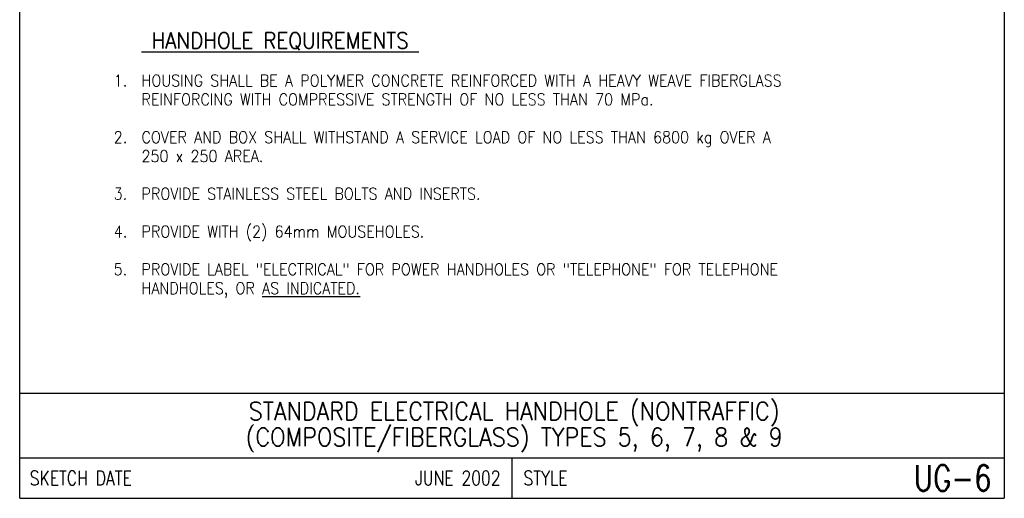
# Model space of a CAD drawing. Extents: x 0 to 7.6, y 0 to 9.85.
# Tile 1 of 11: x 0 to 7.6, y 0 to 3.69. Entities that reach past the tile are written whole.
import ezdxf
from ezdxf.enums import TextEntityAlignment as Align

# ---------------------------------------------------------------- set-up
doc = ezdxf.new("R2010")
doc.units = 0
doc.header["$MEASUREMENT"] = 0
doc.layers.add('E-DETL', color=2, linetype='CONTINUOUS')
doc.layers.add('E-DETL-TEXT', color=3, linetype='CONTINUOUS')
doc.styles.add('ROMANS', font='ROMANS.SHX', dxfattribs={"width": 0.8})

msp = doc.modelspace()

# ---------------------------------------------------------------- linework, layer by layer
at = {"layer": 'E-DETL'}
for p, q in [((0, 0), (0, 9.8484)), ((7.6036, 9.8484), (7.6036, 0)), ((0, 0.8125), (7.6036, 0.8125)), ((0, 0.3125), (7.6036, 0.3125)), ((3.8018, 0.3125), (3.8018, 0)), ((0, 0), (7.6036, 0))]:
    msp.add_line(p, q, dxfattribs=at)

# ---------------------------------------------------------------- texts
at = {"layer": 'E-DETL-TEXT', "style": 'ROMANS', "width": 0.9}
for s, height, p in [('%%u HANDHOLE REQUIREMENTS ', 0.125, (0.9409, 3.4709)), ('HOUSING SHALL BE A POLYMER CONCRETE REINFORCED WITH A HEAVY WEAVE FIBERGLASS ', 0.09, (0.9409, 3.1795)), ('REINFORCING WITH COMPRESSIVE STRENGTH OF NO LESS THAN 70 MPa.', 0.09, (0.9409, 3.0337)), ('COVER AND BOX SHALL WITHSTAND A SERVICE LOAD OF NO LESS THAN 6800 kg OVER A ', 0.09, (0.9409, 2.7423)), ('250 x 250 AREA.', 0.09, (0.9409, 2.5966)), ('PROVIDE STAINLESS STEEL BOLTS AND INSERTS.', 0.09, (0.9409, 2.3052)), ('PROVIDE WITH (2) 64mm MOUSEHOLES.', 0.09, (0.9409, 2.0137)), ('PROVIDE LABEL "ELECTRICAL" FOR POWER HANDHOLES OR "TELEPHONE" FOR TELEPHONE ', 0.09, (0.9409, 1.7223)), ('HANDHOLES, OR %%UAS INDICATED.', 0.09, (0.9409, 1.5766))]:
    msp.add_text(s, height=height, dxfattribs=at).set_placement(p)
for s, p in [('1.  ', (0.9409, 3.1795)), ('2.  ', (0.9409, 2.7423)), ('3.  ', (0.9409, 2.3052)), ('4.  ', (0.9409, 2.0137)), ('5.  ', (0.9409, 1.7223))]:
    msp.add_text(s, height=0.09, dxfattribs=at).set_placement(p, align=Align.RIGHT)
for s, p in [('STANDARD ELECTRICAL HANDHOLE (NONTRAFFIC)', (3.8188, 0.6031)), ('(COMPOSITE/FIBERGLASS) TYPES 5, 6, 7, 8 & 9', (3.8188, 0.4031))]:
    msp.add_text(s, height=0.14, dxfattribs=at).set_placement(p, align=Align.CENTER)
at = {"layer": 'E-DETL-TEXT', "style": 'ROMANS', "width": 0.8}
for s, height, p in [('UG-6', 0.19685, (7.5055, 0.1563)), ('JUNE 2002', 0.11, (3.713, 0.1563))]:
    msp.add_text(s, height=height, dxfattribs=at).set_placement(p, align=Align.MIDDLE_RIGHT)
for s, p in [('SKETCH DATE', (0.0773, 0.1563)), ('STYLE', (3.8906, 0.1563))]:
    msp.add_text(s, height=0.11, dxfattribs=at).set_placement(p, align=Align.MIDDLE_LEFT)

doc.saveas('drawing.dxf')
